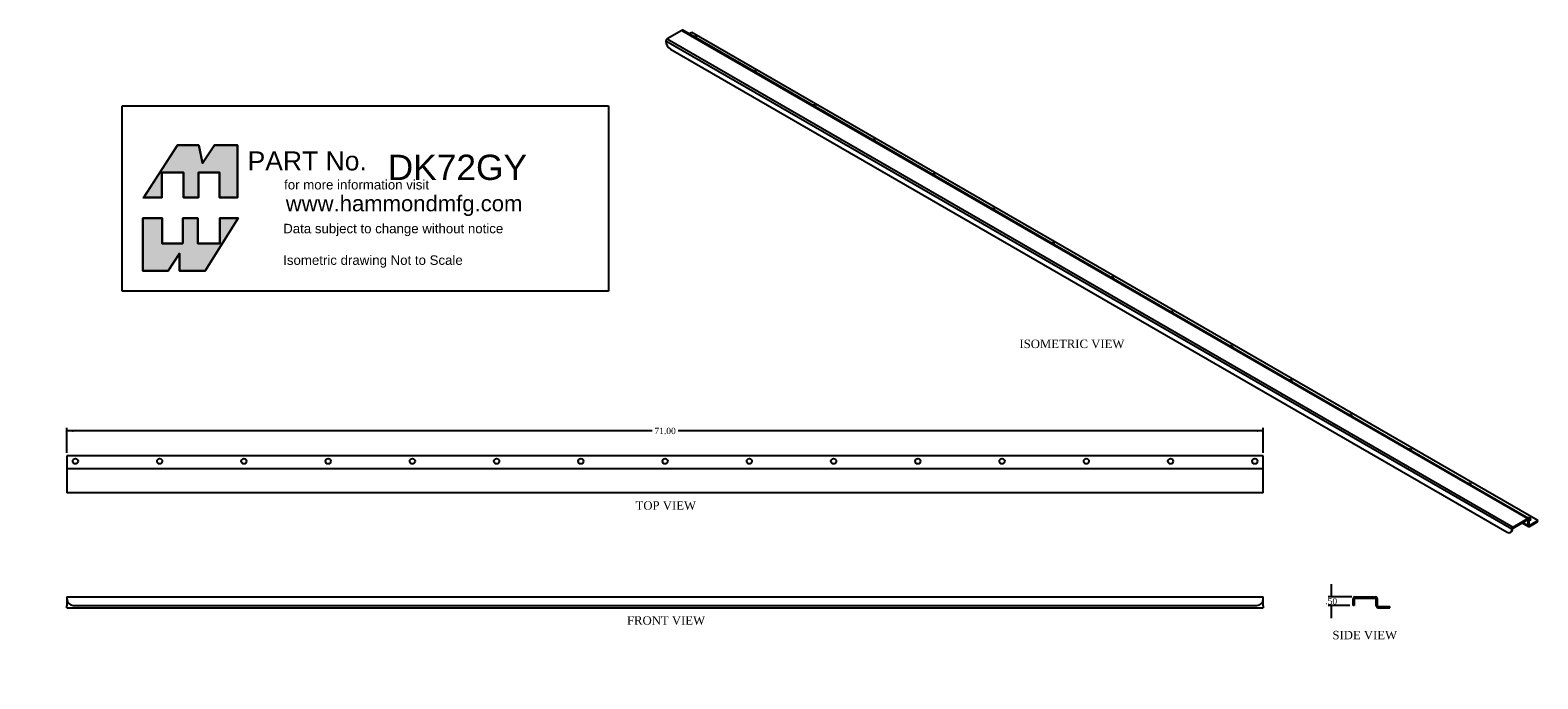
# Model space of a CAD drawing. Header units: inches. Extents: x 0 to 89.5, y 0 to 38.5.
import ezdxf
from ezdxf import colors
from ezdxf.entities.mleader import LeaderData, LeaderLine
from ezdxf.enums import TextEntityAlignment as Align
from ezdxf.math import Vec2, Vec3

# ---------------------------------------------------------------- set-up
doc = ezdxf.new("R2010")
doc.units = ezdxf.units.IN
doc.header["$MEASUREMENT"] = 0
doc.layers.add('COM70518', color=7, linetype='Continuous')
doc.layers.add('Default', color=7, linetype='Continuous')
doc.styles.add('SEACAD_Times_New_Roman', font='times.ttf')
doc.dimstyles.new('ANSI', dxfattribs={"dimtxt": 0.375, "dimasz": 0.375, "dimexe": 0.1875, "dimexo": 0.1875, "dimgap": 0.1875, "dimtad": 0, "dimtih": 1, "dimtoh": 1, "dimzin": 4, "dimdsep": 46, "dimtxsty": 'SEACAD_Times_New_Roman', "dimblk1": '_SE_FILLED', "dimblk2": '_SE_FILLED', "dimsah": 1, "dimcen": 0.1875, "dimadec": 0, "dimazin": 0, "dimtfac": 1, "dimtofl": 0, "dimtmove": 0, "dimatfit": 3, "dimfxl": 1, "dimtolj": 1, "dimtzin": 4, "dimarcsym": 0})

# ---------------------------------------------------------------- blocks, each defined once
blk = doc.blocks.new('_DOT')
at = {"color": 0}
blk.add_line((0, 0), (-1, 0), dxfattribs=at)
at = {"color": 0, "const_width": 0.333}
blk.add_lwpolyline([(-0.1665, 0, 1), (0.1665, 0, 1)], format="xyb", close=True, dxfattribs=at)
blk = doc.blocks.new('SE')
at = {"layer": 'COM70518', "color": 7, "linetype": 'Continuous'}
for p, q in [((38.681, 38.503), (37.81, 38)), ((38.681, 38.503), (88.886, 9.517)), ((88.94, 9.523), (38.735, 38.508)), ((87.938, 8.882), (37.734, 37.868)), ((37.734, 37.868), (37.734, 37.854)), ((37.81, 38), (88.015, 9.014)), ((39.281, 38.382), (39.117, 38.288)), ((89.485, 9.397), (39.281, 38.382)), ((37.999, 37.395), (87.673, 8.715)), ((88.015, 9.014), (88.886, 9.517)), ((88.015, 8.956), (88.886, 9.458)), ((88.551, 9.265), (88.933, 9.045)), ((88.911, 9.094), (88.583, 9.284)), ((88.886, 9.458), (88.911, 9.444)), ((88.911, 9.094), (88.911, 9.444)), ((88.962, 9.124), (88.962, 9.473)), ((88.962, 9.124), (88.987, 9.109)), ((88.987, 9.109), (89.485, 9.397)), ((88.987, 9.05), (89.485, 9.338)), ((89.485, 9.338), (89.485, 9.397)), ((87.861, 8.697), (87.912, 8.726)), ((87.938, 8.868), (87.989, 8.898)), ((87.938, 8.868), (87.938, 8.882)), ((87.989, 8.898), (87.989, 8.912))]:
    blk.add_line(p, q, dxfattribs=at)
for centre, major_axis, start_param, end_param in [((38.681, 38.415), (-0.054, -0.0935), 3.141593, 3.926991), ((37.81, 37.912), (0.054, 0.0935), 0.785398, 2.356194), ((37.999, 37.701), (-0.188, 0.325), 0.785398, 2.356194), ((39.414, 38.051), (0.157, 0), 0, 1.814161), ((39.414, 37.992), (0.157, 0), 0.565607, 1.00519), ((39.414, 38.051), (0.157, 0), 6.039821, 6.283185), ((42.949, 36.009), (0.157, 0), 0, 1.814161), ((42.949, 35.95), (0.156, 0), 0.565607, 1.00519), ((42.949, 36.009), (0.157, 0), 6.039821, 6.283185), ((46.485, 33.968), (0.156, 0), 0, 1.814161), ((46.485, 33.909), (0.156, 0), 0.565607, 1.00519), ((46.485, 33.968), (0.156, 0), 6.039821, 6.283185), ((50.02, 31.927), (0.156, 0), 0, 1.814161), ((50.02, 31.868), (0.156, 0), 0.565607, 1.00519), ((50.02, 31.927), (0.156, 0), 6.039821, 6.283185), ((53.556, 29.886), (0.157, 0), 0, 1.814161), ((53.556, 29.827), (0.157, 0), 0.565607, 1.00519), ((53.556, 29.886), (0.157, 0), 6.039821, 6.283185), ((57.091, 27.844), (0.157, 0), 0, 1.814161), ((57.091, 27.786), (0.157, 0), 0.565607, 1.00519), ((57.091, 27.844), (0.157, 0), 6.039821, 6.283185), ((60.627, 25.803), (0.157, 0), 0, 1.814161), ((60.627, 25.744), (0.157, 0), 0.565607, 1.00519), ((60.627, 25.803), (0.157, 0), 6.039821, 6.283185), ((64.162, 23.762), (0.157, 0), 0, 1.814161), ((64.162, 23.703), (0.157, 0), 0.565607, 1.00519), ((64.162, 23.762), (0.157, 0), 6.039821, 6.283185), ((67.698, 21.721), (0.157, 0), 0, 1.814161), ((67.698, 21.662), (0.156, 0), 0.565607, 1.00519), ((67.698, 21.721), (0.157, 0), 6.039821, 6.283185), ((71.233, 19.679), (0.157, 0), 0, 1.814161), ((71.233, 19.621), (0.157, 0), 0.565607, 1.00519), ((71.233, 19.679), (0.157, 0), 6.039821, 6.283185), ((74.769, 17.638), (0.157, 0), 0, 1.814161), ((74.769, 17.579), (0.157, 0), 0.565607, 1.00519), ((74.769, 17.638), (0.157, 0), 6.039821, 6.283185), ((78.304, 15.597), (0.156, 0), 0, 1.814161), ((78.304, 15.538), (0.156, 0), 0.565607, 1.00519), ((78.304, 15.597), (0.156, 0), 6.039821, 6.283185), ((81.84, 13.556), (0.156, 0), 0, 1.814161), ((81.84, 13.497), (0.156, 0), 0.565607, 1.00519), ((81.84, 13.556), (0.156, 0), 6.039821, 6.283185), ((85.375, 11.514), (0.156, 0), 0, 1.814161), ((85.375, 11.456), (0.156, 0), 0.565607, 1.00519), ((85.375, 11.514), (0.156, 0), 6.039821, 6.283185), ((88.015, 8.926), (-0.054, -0.0935), 3.926991, 5.497787), ((88.015, 8.926), (-0.018, -0.0312), 3.926991, 5.497787), ((88.911, 9.473), (0.157, 0), 0, 1.814161), ((88.886, 9.429), (-0.054, -0.0935), 2.356194, 3.926991), ((88.886, 9.429), (-0.018, -0.0312), 2.356194, 3.926991), ((88.987, 9.138), (0.054, 0.0935), 2.356194, 3.926991), ((88.911, 9.414), (0.157, 0), 0.331344, 1.270471), ((88.911, 9.473), (0.157, 0), 5.043733, 6.283185), ((88.987, 9.138), (0.018, 0.0312), 2.356194, 3.926991), ((87.673, 9.021), (-0.188, 0.325), 2.356194, 3.926991), ((87.724, 9.051), (-0.188, 0.325), 3.141593, 3.926991)]:
    blk.add_ellipse(centre, major_axis=major_axis, ratio=0.57735, start_param=start_param, end_param=end_param, dxfattribs=at)
blk = doc.blocks.new('SE1')
at = {"layer": 'COM70518', "color": 7, "linetype": 'Continuous'}
for p, q in [((2.186, 4.863), (2.186, 4.755)), ((2.186, 4.863), (73.186, 4.863)), ((2.186, 4.755), (2.186, 4.738)), ((2.186, 4.738), (2.186, 4.327)), ((73.186, 4.755), (73.186, 4.863)), ((73.186, 4.738), (73.186, 4.755)), ((73.186, 4.327), (73.186, 4.738)), ((2.186, 4.219), (2.186, 4.327)), ((2.186, 4.219), (73.186, 4.219)), ((2.561, 4.363), (72.811, 4.363)), ((73.186, 4.327), (73.186, 4.219))]:
    blk.add_line(p, q, dxfattribs=at)
for centre, start, end in [((2.561, 4.738), 180, 270), ((72.811, 4.738), 270, 0)]:
    blk.add_arc(centre, 0.375, start, end, dxfattribs=at)
blk = doc.blocks.new('SE2')
at = {"layer": 'COM70518', "color": 7, "linetype": 'Continuous'}
for p, q in [((2.186, 13.232), (2.186, 12.528)), ((73.186, 13.232), (2.186, 13.232)), ((73.186, 12.528), (73.186, 13.232)), ((2.186, 12.528), (2.186, 12.492)), ((2.186, 12.492), (73.186, 12.492)), ((2.186, 12.492), (2.186, 12.384)), ((2.186, 12.384), (2.186, 11.152)), ((73.186, 12.492), (73.186, 12.528)), ((73.186, 12.384), (73.186, 12.492)), ((73.186, 11.152), (73.186, 12.384)), ((2.186, 11.152), (2.186, 11.044)), ((73.186, 11.044), (2.186, 11.044)), ((73.186, 11.044), (73.186, 11.152))]:
    blk.add_line(p, q, dxfattribs=at)
for centre in [(2.686, 12.92), (7.686, 12.92), (12.686, 12.92), (17.686, 12.92), (22.686, 12.92), (27.686, 12.92), (32.686, 12.92), (37.686, 12.92), (42.686, 12.92), (47.686, 12.92), (52.686, 12.92), (57.686, 12.92), (62.686, 12.92), (67.686, 12.92), (72.686, 12.92)]:
    blk.add_circle(centre, 0.157, dxfattribs=at)
blk = doc.blocks.new('SE3')
at = {"layer": 'COM70518', "color": 7, "linetype": 'Continuous'}
for p, q in [((78.519, 4.738), (78.519, 4.755)), ((78.519, 4.363), (78.519, 4.738)), ((78.591, 4.738), (78.591, 4.755)), ((78.591, 4.738), (78.591, 4.363)), ((78.627, 4.863), (79.858, 4.863)), ((78.627, 4.791), (79.858, 4.791)), ((79.894, 4.327), (79.894, 4.755)), ((79.966, 4.327), (79.966, 4.755)), ((78.591, 4.363), (78.519, 4.363)), ((80.002, 4.291), (80.707, 4.291)), ((80.002, 4.219), (80.707, 4.219)), ((80.707, 4.219), (80.707, 4.291))]:
    blk.add_line(p, q, dxfattribs=at)
for centre, radius, start, end in [((78.627, 4.755), 0.108, 90, 180), ((78.627, 4.755), 0.036, 90, 180), ((79.858, 4.755), 0.108, 0, 90), ((79.858, 4.755), 0.036, 0, 90), ((80.002, 4.327), 0.108, 180, 270), ((80.002, 4.327), 0.036, 180, 270)]:
    blk.add_arc(centre, radius, start, end, dxfattribs=at)
blk = doc.blocks.new('DMBLK69')
at = {"layer": 'Default', "linetype": 'Continuous'}
for points in [[(2.561, 14.782), (2.186, 14.72), (2.561, 14.657)], [(72.811, 14.782), (72.811, 14.657), (73.186, 14.72)]]:
    blk.add_hatch(color=7, dxfattribs=at).paths.add_polyline_path(points)
at = {"layer": 'Default', "color": 7, "linetype": 'Continuous'}
for p, q in [((2.186, 13.42), (2.186, 14.907)), ((36.915, 14.72), (2.186, 14.72)), ((73.186, 14.72), (38.457, 14.72)), ((73.186, 13.42), (73.186, 14.907))]:
    blk.add_line(p, q, dxfattribs=at)
at = {"layer": 'Default', "color": 7, "linetype": 'Continuous', "style": 'SEACAD_Times_New_Roman'}
blk.add_text('71.00', height=0.375, dxfattribs=at).set_placement((37.047, 14.907), align=Align.TOP_LEFT)
blk = doc.blocks.new('_SE_FILLED')
at = {"color": 0}
blk.add_line((0, 0), (-1, 0), dxfattribs=at)
blk.add_solid([(0, 0), (-1, -0.1665), (-1, 0.1665), (0, 0)], dxfattribs=at)
blk = doc.blocks.new('DMBLK70')
at = {"layer": 'Default', "linetype": 'Continuous'}
for points in [[(77.162, 5.238), (77.224, 4.863), (77.287, 5.238)], [(77.162, 3.988), (77.287, 3.988), (77.224, 4.363)]]:
    blk.add_hatch(color=7, dxfattribs=at).paths.add_polyline_path(points)
at = {"layer": 'Default', "color": 7, "linetype": 'Continuous'}
for p, q in [((77.224, 5.613), (77.224, 4.863)), ((78.439, 4.863), (77.037, 4.863)), ((78.331, 4.363), (77.037, 4.363)), ((77.224, 4.363), (77.224, 3.613))]:
    blk.add_line(p, q, dxfattribs=at)
at = {"layer": 'Default', "color": 7, "linetype": 'Continuous', "style": 'SEACAD_Times_New_Roman'}
blk.add_text('.50', height=0.375, dxfattribs=at).set_placement((76.869, 4.8), align=Align.TOP_LEFT)

msp = doc.modelspace()

# ---------------------------------------------------------------- hatches: boundary and pattern name
at = {"layer": 'Default', "linetype": 'Continuous'}
for points in [[(10.01, 31.687), (8.741, 31.687), (6.738, 28.571), (7.809, 28.571), (7.809, 30.065), (9.095, 30.065), (9.095, 28.571), (9.994, 28.571), (9.994, 30.065), (11.231, 30.065), (11.231, 28.571), (12.307, 28.571), (12.307, 31.687), (10.942, 31.687), (10.235, 30.611)], [(9.062, 25.856), (7.826, 25.856), (7.826, 27.35), (6.685, 27.35), (6.685, 24.234), (8.195, 24.234), (8.87, 25.246), (8.87, 24.234), (10.38, 24.234), (12.339, 27.35), (11.263, 27.35), (11.263, 25.856), (9.962, 25.856), (9.962, 27.35), (9.062, 27.35)]]:
    msp.add_hatch(color=7, dxfattribs=at).paths.add_polyline_path(points)

# ---------------------------------------------------------------- linework, layer by layer
at = {"layer": 'Default', "color": 7, "linetype": 'Continuous'}
for p, q in [((5.461, 34.015), (34.325, 34.015)), ((5.461, 23.019), (5.461, 34.015)), ((34.325, 34.015), (34.325, 23.019)), ((8.741, 31.687), (6.717, 28.539)), ((10.01, 31.687), (8.741, 31.687)), ((10.235, 30.611), (10.01, 31.687)), ((10.942, 31.687), (10.235, 30.611)), ((12.307, 31.687), (10.942, 31.687)), ((12.307, 28.571), (12.307, 31.687)), ((7.809, 30.065), (9.095, 30.065)), ((7.809, 28.571), (7.809, 30.065)), ((9.095, 30.065), (9.095, 28.571)), ((9.994, 30.065), (11.231, 30.065)), ((9.994, 28.571), (9.994, 30.065)), ((11.231, 30.065), (11.231, 28.571)), ((6.685, 28.571), (7.809, 28.571)), ((9.095, 28.571), (9.994, 28.571)), ((11.231, 28.571), (12.307, 28.571)), ((6.685, 27.35), (7.826, 27.35)), ((6.685, 24.234), (6.685, 27.35)), ((7.826, 27.35), (7.826, 25.856)), ((9.062, 27.35), (9.962, 27.35)), ((9.062, 25.856), (9.062, 27.35)), ((9.962, 27.35), (9.962, 25.856)), ((12.339, 27.35), (10.38, 24.234)), ((11.263, 27.35), (12.339, 27.35)), ((11.263, 25.856), (11.263, 27.35)), ((7.826, 25.856), (9.062, 25.856)), ((8.87, 25.246), (8.195, 24.234)), ((8.87, 24.234), (8.87, 25.246)), ((9.962, 25.856), (11.263, 25.856)), ((8.195, 24.234), (6.685, 24.234)), ((10.38, 24.234), (8.87, 24.234)), ((34.325, 23.019), (5.461, 23.019))]:
    msp.add_line(p, q, dxfattribs=at)
at = {"layer": 'Default', "color": 7, "linetype": 'Continuous', "const_width": 0.00035}
for points in [[(10.01, 31.687), (8.741, 31.687), (6.738, 28.571), (7.809, 28.571), (7.809, 30.065), (9.095, 30.065), (9.095, 28.571), (9.994, 28.571), (9.994, 30.065), (11.231, 30.065), (11.231, 28.571), (12.307, 28.571), (12.307, 31.687), (10.942, 31.687), (10.235, 30.611), (10.01, 31.687)], [(9.062, 25.856), (9.062, 27.35), (9.962, 27.35), (9.962, 25.856), (11.263, 25.856), (11.263, 27.35), (12.339, 27.35), (10.38, 24.234), (8.87, 24.234), (8.87, 25.246), (8.195, 24.234), (6.685, 24.234), (6.685, 27.35), (7.826, 27.35), (7.826, 25.856), (9.062, 25.856)]]:
    msp.add_lwpolyline(points, close=True, dxfattribs=at)
at = {"layer": 'Default', "color": 7, "linetype": 'Continuous'}
for points in [[(10.01, 31.687), (10.235, 30.611), (10.942, 31.687), (12.307, 31.687), (12.307, 28.571), (11.231, 28.571), (11.231, 30.065), (9.994, 30.065), (9.994, 28.571), (9.095, 28.571), (9.095, 30.065), (7.809, 30.065), (7.809, 28.571), (6.738, 28.571), (8.741, 31.687), (10.01, 31.687)], [(10.01, 31.687), (10.235, 30.611), (10.942, 31.687), (12.307, 31.687), (12.307, 28.571), (11.231, 28.571), (11.231, 30.065), (9.994, 30.065), (9.994, 28.571), (9.095, 28.571), (9.095, 30.065), (7.809, 30.065), (7.809, 28.571), (6.738, 28.571), (8.741, 31.687), (10.01, 31.687)], [(10.01, 31.687), (10.235, 30.611), (10.942, 31.687), (12.307, 31.687), (12.307, 28.571), (11.231, 28.571), (11.231, 30.065), (9.994, 30.065), (9.994, 28.571), (9.095, 28.571), (9.095, 30.065), (7.809, 30.065), (7.809, 28.571), (6.738, 28.571), (8.741, 31.687), (10.01, 31.687)], [(10.01, 31.687), (10.235, 30.611), (10.942, 31.687), (12.307, 31.687), (12.307, 28.571), (11.231, 28.571), (11.231, 30.065), (9.994, 30.065), (9.994, 28.571), (9.095, 28.571), (9.095, 30.065), (7.809, 30.065), (7.809, 28.571), (6.738, 28.571), (8.741, 31.687), (10.01, 31.687)], [(10.01, 31.687), (10.235, 30.611), (10.942, 31.687), (12.307, 31.687), (12.307, 28.571), (11.231, 28.571), (11.231, 30.065), (9.994, 30.065), (9.994, 28.571), (9.095, 28.571), (9.095, 30.065), (7.809, 30.065), (7.809, 28.571), (6.738, 28.571), (8.741, 31.687), (10.01, 31.687)], [(9.062, 25.856), (7.826, 25.856), (7.826, 27.35), (6.685, 27.35), (6.685, 24.234), (8.195, 24.234), (8.87, 25.246), (8.87, 24.234), (10.38, 24.234), (12.339, 27.35), (11.263, 27.35), (11.263, 25.856), (9.962, 25.856), (9.962, 27.35), (9.062, 27.35), (9.062, 25.856)], [(9.062, 25.856), (7.826, 25.856), (7.826, 27.35), (6.685, 27.35), (6.685, 24.234), (8.195, 24.234), (8.87, 25.246), (8.87, 24.234), (10.38, 24.234), (12.339, 27.35), (11.263, 27.35), (11.263, 25.856), (9.962, 25.856), (9.962, 27.35), (9.062, 27.35), (9.062, 25.856)], [(9.062, 25.856), (7.826, 25.856), (7.826, 27.35), (6.685, 27.35), (6.685, 24.234), (8.195, 24.234), (8.87, 25.246), (8.87, 24.234), (10.38, 24.234), (12.339, 27.35), (11.263, 27.35), (11.263, 25.856), (9.962, 25.856), (9.962, 27.35), (9.062, 27.35), (9.062, 25.856)], [(9.062, 25.856), (7.826, 25.856), (7.826, 27.35), (6.685, 27.35), (6.685, 24.234), (8.195, 24.234), (8.87, 25.246), (8.87, 24.234), (10.38, 24.234), (12.339, 27.35), (11.263, 27.35), (11.263, 25.856), (9.962, 25.856), (9.962, 27.35), (9.062, 27.35), (9.062, 25.856)], [(9.062, 25.856), (7.826, 25.856), (7.826, 27.35), (6.685, 27.35), (6.685, 24.234), (8.195, 24.234), (8.87, 25.246), (8.87, 24.234), (10.38, 24.234), (12.339, 27.35), (11.263, 27.35), (11.263, 25.856), (9.962, 25.856), (9.962, 27.35), (9.062, 27.35), (9.062, 25.856)]]:
    msp.add_lwpolyline(points, dxfattribs=at)

# ---------------------------------------------------------------- block references
at = {"layer": 'Default'}
for name in ['SE', 'SE2', 'SE1', 'SE3']:
    msp.add_blockref(name, (0, 0), dxfattribs=at)

# ---------------------------------------------------------------- texts
at = {"layer": 'Default', "color": 7, "linetype": 'Continuous', "style": 'SEACAD_Times_New_Roman'}
for s, p in [('ISOMETRIC VIEW', (58.717, 20.14)), ('TOP VIEW', (35.933, 10.544)), ('FRONT VIEW', (35.423, 3.719)), ('SIDE VIEW', (77.293, 2.85))]:
    msp.add_text(s, height=0.5, dxfattribs=at).set_placement(p, align=Align.TOP_LEFT)
at = {"layer": 'Default', "attachment_point": 1}
for s, insert, char_height, width in [('{\\fArial|b0||i0||c0|p34;\\C7;\\H1.125;\\W1.;PART No.}', (12.907, 31.316), 1.125, 21.18268), ('{\\fArial|b0||i0||c0|p34;\\C7;\\H0.5625;\\W1.;for more information visit}', (15.073, 29.62), 0.5625, 8.65761), ('{\\fArial|b0||i0||c0|p34;\\C7;\\H0.9375;\\W1.;www.hammondmfg.com}', (15.171, 28.698), 0.9375, 16.32945), ('{\\fArial|b0||i0||c0|p34;\\C7;\\H0.5625;\\W1.;Data subject to change without notice\\P}{\\fArial|b0||i0||c0|p34;\\C7;\\H0.5625;\\W1.;\\P}{\\fArial|b0||i0||c0|p34;\\C7;\\H0.5625;\\W1.;Isometric drawing Not to Scale}', (15.02, 27.018), 0.5625, 13.13315)]:
    msp.add_mtext(s, dxfattribs=dict(at, insert=insert, char_height=char_height, width=width))

# ---------------------------------------------------------------- dimensions: what is measured, and where the dimension line sits
at = {"layer": 'Default', "color": 7, "linetype": 'Continuous'}
for base, p1, p2, angle, picture, middle, dimtype in [((73.186, 14.72), (73.186, 13.232), (2.186, 13.232), 180, 'DMBLK69', (37.686, 14.72), 161), ((77.224, 4.363), (78.627, 4.863), (78.519, 4.363), 90, 'DMBLK70', (77.224, 4.613), 160)]:
    dim = msp.add_linear_dim(base=base, p1=p1, p2=p2, angle=angle, text='\\A1;<>', dimstyle='ANSI', dxfattribs=at)
    dim.commit()
    dim.dimension.update_dxf_attribs({"geometry": picture, "text_midpoint": middle, "dimtype": dimtype})

# ---------------------------------------------------------------- leaders
ml = msp.add_multileader_mtext('Standard', dxfattribs=at)
ml.set_content('{\\pxsm0.9;\\fArial|b0||i0||c0|p34;\\W1.;DK72GY\\P}', color=7)
ml.set_leader_properties()
ml.set_arrow_properties(name='DOT')
ml.build(insert=Vec2(0, 0))
ml.multileader.update_dxf_attribs({"leader_type": 0, "dogleg_length": 0, "arrow_head_size": 1.5})
ctx = ml.context
ctx.base_point, ctx.char_height, ctx.arrow_head_size, ctx.landing_gap_size = Vec3(21.132, 30.358), 1.5, 1.5, 0.525
notes = []
notes.append((ctx, [(0, (0, 0, 0), (0, 0), (1, 0), 1, [])]))
ctx.mtext.insert = Vec3(21.222, 31.121)
for ctx, leaders in notes:
    for number, flags, end, landing, length, lines in leaders:
        leader = LeaderData()
        leader.index, (leader.has_last_leader_line, leader.has_dogleg_vector, leader.attachment_direction) = number, flags
        leader.last_leader_point, leader.dogleg_vector, leader.dogleg_length = Vec3(end), Vec3(landing), length
        for number, points, colour, breaks in lines:
            line = LeaderLine()
            line.index, line.vertices, line.color, line.breaks = number, Vec3.list(points), colors.encode_raw_color(colour), breaks
            leader.lines.append(line)
        ctx.leaders.append(leader)

doc.saveas('drawing.dxf')
